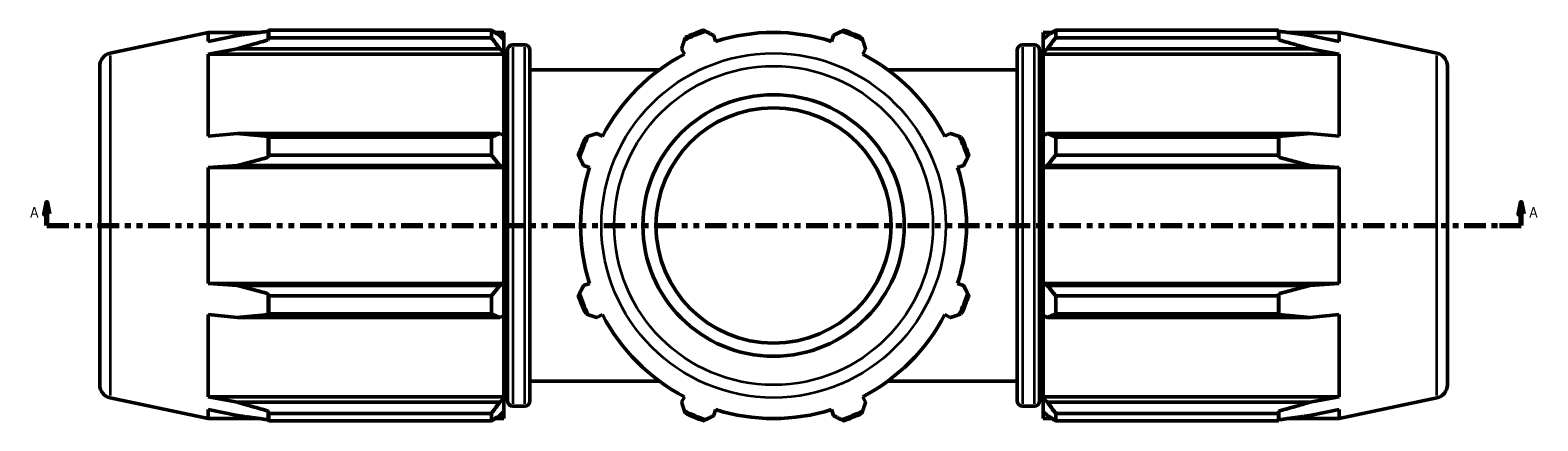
# Model space of a CAD drawing. Header units: inches. Extents: x -0.7 to 70.6, y -23.5 to 50.4.
# Tile 9 of 10: x 12.4 to 38.3, y 29.6 to 36.3. Entities that reach past the tile are written whole.
import ezdxf

# ---------------------------------------------------------------- set-up
doc = ezdxf.new("R2010")
doc.units = ezdxf.units.IN
doc.header["$MEASUREMENT"] = 0
doc.linetypes.add('DOUBLE_DASH_CHAIN', pattern=[1.2403, 0.6614, -0.0827, 0.1654, -0.0827, 0.1654, -0.0827])
for name, color, linetype, lineweight in [('Section Line (ANSI)', 7, 'DOUBLE_DASH_CHAIN', 70), ('Visible (ANSI)', 7, 'Continuous', 50), ('Visible Narrow (ANSI)', 7, 'Continuous', 35)]:
    doc.layers.add(name, color=color, linetype=linetype, lineweight=lineweight)
doc.styles.add('Label Text (ANSI)', font='tahoma.ttf')

# ---------------------------------------------------------------- blocks, each defined once
blk = doc.blocks.new('2dTransSection0')
at = {"layer": 'Section Line (ANSI)', "linetype": 'Continuous'}
for p, q in [((12.664, 33.322), (12.624, 33.125)), ((12.664, 33.125), (12.664, 33.322)), ((12.703, 33.125), (12.664, 33.322)), ((37.992, 33.322), (37.953, 33.125)), ((37.992, 33.125), (37.992, 33.322)), ((38.031, 33.125), (37.992, 33.322)), ((12.624, 33.125), (12.703, 33.125)), ((12.664, 32.929), (12.664, 33.125)), ((12.664, 32.929), (13.038, 32.929)), ((37.618, 32.929), (37.992, 32.929)), ((37.953, 33.125), (38.031, 33.125)), ((37.992, 32.929), (37.992, 33.125))]:
    blk.add_line(p, q, dxfattribs=at)
at = {"layer": 'Section Line (ANSI)', "linetype": 'DOUBLE_DASH_CHAIN', "ltscale": 0.558869}
blk.add_line((12.664, 32.929), (37.992, 32.929), dxfattribs=at)
at = {"layer": 'Section Line (ANSI)', "linetype": 'Continuous', "flags": 128}
for points in [[(12.703, 33.125), (12.664, 33.322), (12.624, 33.125), (12.703, 33.125)], [(38.031, 33.125), (37.992, 33.322), (37.953, 33.125), (38.031, 33.125)]]:
    blk.add_lwpolyline(points, dxfattribs=at)
at = {"layer": 'Section Line (ANSI)'}
for points in [[(12.703, 33.125), (12.664, 33.322), (12.624, 33.125), (12.703, 33.125)], [(38.031, 33.125), (37.992, 33.322), (37.953, 33.125), (38.031, 33.125)]]:
    blk.add_solid(points, dxfattribs=at)
at = {"layer": 'Section Line (ANSI)', "char_height": 0.18, "attachment_point": 7, "style": 'Label Text (ANSI)'}
for insert in [(12.374, 33.066), (38.129, 33.066)]:
    blk.add_mtext('A', dxfattribs=dict(at, insert=insert))

msp = doc.modelspace()

# ---------------------------------------------------------------- linework, layer by layer
at = {"layer": 'Visible (ANSI)'}
for p, q in [((16.464, 36.264), (16.464, 36.114)), ((16.474, 36.283), (20.3, 36.283)), ((16.474, 36.283), (16.474, 36.154)), ((20.3, 36.154), (20.3, 36.283)), ((29.994, 36.283), (29.994, 36.154)), ((29.994, 36.283), (33.82, 36.283)), ((33.82, 36.154), (33.82, 36.283)), ((33.829, 36.114), (33.829, 36.264)), ((13.75, 35.886), (15.433, 36.244)), ((15.433, 36.244), (15.433, 36.091)), ((16.315, 36.244), (15.433, 36.244)), ((15.936, 36.193), (15.433, 36.091)), ((20.3, 36.154), (16.474, 36.154)), ((20.514, 36.244), (20.362, 36.244)), ((20.514, 36.125), (20.443, 36.193)), ((20.514, 36.125), (20.514, 36.244)), ((20.514, 36.125), (20.514, 35.901)), ((20.871, 36.03), (20.665, 36.03)), ((24.15, 36.091), (24.118, 36.193)), ((26.176, 36.193), (26.144, 36.091)), ((29.422, 36.03), (29.628, 36.03)), ((29.78, 36.244), (29.78, 36.125)), ((29.78, 36.244), (29.932, 36.244)), ((29.851, 36.193), (29.78, 36.125)), ((29.78, 35.901), (29.78, 36.125)), ((33.82, 36.154), (29.994, 36.154)), ((33.979, 36.244), (34.861, 36.244)), ((34.861, 36.091), (34.358, 36.193)), ((36.544, 35.886), (34.861, 36.244)), ((34.861, 36.091), (34.861, 36.244)), ((15.433, 35.869), (15.936, 35.964)), ((15.433, 35.869), (15.433, 34.46)), ((20.514, 35.869), (15.433, 35.869)), ((15.936, 35.964), (20.443, 35.964)), ((20.443, 35.964), (20.514, 35.901)), ((20.514, 35.901), (20.514, 35.869)), ((20.514, 34.476), (20.514, 35.869)), ((20.576, 29.917), (20.576, 35.94)), ((20.961, 35.94), (20.961, 29.917)), ((23.567, 35.964), (23.616, 35.869)), ((26.678, 35.869), (26.727, 35.964)), ((29.332, 29.917), (29.332, 35.94)), ((29.718, 35.94), (29.718, 29.917)), ((29.78, 35.901), (29.851, 35.964)), ((29.78, 35.869), (29.78, 35.901)), ((29.78, 35.869), (29.78, 34.476)), ((29.78, 35.869), (34.861, 35.869)), ((29.851, 35.964), (34.358, 35.964)), ((34.358, 35.964), (34.861, 35.869)), ((34.861, 34.46), (34.861, 35.869)), ((13.572, 30.191), (13.572, 35.667)), ((20.576, 35.602), (20.514, 35.602)), ((23.186, 35.602), (20.961, 35.602)), ((29.332, 35.602), (27.107, 35.602)), ((29.718, 35.602), (29.78, 35.602)), ((36.722, 35.667), (36.722, 30.191)), ((15.936, 34.509), (15.433, 34.46)), ((20.443, 34.509), (15.936, 34.509)), ((16.464, 34.46), (16.464, 34.099)), ((20.514, 34.476), (20.443, 34.509)), ((20.514, 34.476), (20.514, 33.936)), ((22.206, 34.46), (22.111, 34.509)), ((28.183, 34.509), (28.088, 34.46)), ((29.851, 34.509), (29.78, 34.476)), ((29.78, 33.936), (29.78, 34.476)), ((34.358, 34.509), (29.851, 34.509)), ((33.829, 34.099), (33.829, 34.46)), ((34.861, 34.46), (34.358, 34.509)), ((16.474, 34.447), (20.3, 34.447)), ((16.474, 34.447), (16.474, 34.136)), ((20.3, 34.136), (20.3, 34.447)), ((29.994, 34.447), (29.994, 34.136)), ((29.994, 34.447), (33.82, 34.447)), ((33.82, 34.136), (33.82, 34.447)), ((15.433, 33.926), (15.936, 33.958)), ((15.936, 33.958), (20.443, 33.958)), ((20.3, 34.136), (16.474, 34.136)), ((20.443, 33.958), (20.514, 33.936)), ((20.514, 33.936), (20.514, 33.926)), ((21.883, 33.958), (21.985, 33.926)), ((28.309, 33.926), (28.411, 33.958)), ((29.78, 33.936), (29.851, 33.958)), ((29.78, 33.926), (29.78, 33.936)), ((29.851, 33.958), (34.358, 33.958)), ((33.82, 34.136), (29.994, 34.136)), ((34.358, 33.958), (34.861, 33.926)), ((15.433, 33.926), (15.433, 31.932)), ((20.514, 33.926), (15.433, 33.926)), ((20.514, 31.932), (20.514, 33.926)), ((29.78, 33.926), (29.78, 31.932)), ((29.78, 33.926), (34.861, 33.926)), ((34.861, 31.932), (34.861, 33.926)), ((15.936, 31.899), (15.433, 31.932)), ((20.514, 31.932), (15.433, 31.932)), ((20.443, 31.899), (15.936, 31.899)), ((20.514, 31.921), (20.443, 31.899)), ((20.514, 31.932), (20.514, 31.921)), ((20.514, 31.921), (20.514, 31.381)), ((21.985, 31.932), (21.883, 31.899)), ((28.411, 31.899), (28.309, 31.932)), ((29.78, 31.921), (29.78, 31.932)), ((29.78, 31.932), (34.861, 31.932)), ((29.851, 31.899), (29.78, 31.921)), ((29.78, 31.381), (29.78, 31.921)), ((34.358, 31.899), (29.851, 31.899)), ((34.861, 31.932), (34.358, 31.899)), ((16.464, 31.759), (16.464, 31.397)), ((16.474, 31.721), (20.3, 31.721)), ((16.474, 31.721), (16.474, 31.41)), ((20.3, 31.41), (20.3, 31.721)), ((29.994, 31.721), (29.994, 31.41)), ((29.994, 31.721), (33.82, 31.721)), ((33.82, 31.41), (33.82, 31.721)), ((33.829, 31.397), (33.829, 31.759)), ((15.433, 31.398), (15.433, 29.988)), ((15.433, 31.398), (15.936, 31.348)), ((15.936, 31.348), (20.443, 31.348)), ((20.3, 31.41), (16.474, 31.41)), ((20.443, 31.348), (20.514, 31.381)), ((20.514, 29.988), (20.514, 31.381)), ((22.111, 31.348), (22.206, 31.398)), ((28.088, 31.398), (28.183, 31.348)), ((29.78, 31.381), (29.851, 31.348)), ((29.78, 31.381), (29.78, 29.988)), ((29.851, 31.348), (34.358, 31.348)), ((33.82, 31.41), (29.994, 31.41)), ((34.358, 31.348), (34.861, 31.398)), ((34.861, 29.988), (34.861, 31.398)), ((20.576, 30.255), (20.514, 30.255)), ((23.186, 30.255), (20.961, 30.255)), ((29.332, 30.255), (27.107, 30.255)), ((29.718, 30.255), (29.78, 30.255)), ((13.75, 29.971), (15.433, 29.613)), ((15.936, 29.893), (15.433, 29.988)), ((20.514, 29.988), (15.433, 29.988)), ((20.443, 29.893), (15.936, 29.893)), ((20.514, 29.956), (20.443, 29.893)), ((20.514, 29.988), (20.514, 29.956)), ((20.514, 29.956), (20.514, 29.733)), ((20.871, 29.827), (20.665, 29.827)), ((23.616, 29.988), (23.567, 29.893)), ((26.727, 29.893), (26.678, 29.988)), ((29.422, 29.827), (29.628, 29.827)), ((29.78, 29.956), (29.78, 29.988)), ((29.78, 29.988), (34.861, 29.988)), ((29.78, 29.733), (29.78, 29.956)), ((29.851, 29.893), (29.78, 29.956)), ((34.358, 29.893), (29.851, 29.893)), ((34.861, 29.988), (34.358, 29.893)), ((36.544, 29.971), (34.861, 29.613)), ((15.433, 29.767), (15.433, 29.613)), ((15.433, 29.767), (15.936, 29.665)), ((16.315, 29.613), (15.433, 29.613)), ((16.464, 29.743), (16.464, 29.593)), ((16.474, 29.703), (20.3, 29.703)), ((16.474, 29.703), (16.474, 29.574)), ((20.3, 29.574), (16.474, 29.574)), ((20.3, 29.574), (20.3, 29.703)), ((20.514, 29.613), (20.362, 29.613)), ((20.443, 29.665), (20.514, 29.733)), ((20.514, 29.613), (20.514, 29.733)), ((24.118, 29.665), (24.15, 29.767)), ((26.144, 29.767), (26.176, 29.665)), ((29.78, 29.733), (29.851, 29.665)), ((29.78, 29.733), (29.78, 29.613)), ((29.78, 29.613), (29.932, 29.613)), ((29.994, 29.703), (29.994, 29.574)), ((29.994, 29.703), (33.82, 29.703)), ((33.82, 29.574), (29.994, 29.574)), ((33.82, 29.574), (33.82, 29.703)), ((33.829, 29.593), (33.829, 29.743)), ((33.979, 29.613), (34.861, 29.613)), ((34.358, 29.665), (34.861, 29.767)), ((34.861, 29.613), (34.861, 29.767))]:
    msp.add_line(p, q, dxfattribs=at)
for radius in [2.246, 2.021]:
    msp.add_circle((25.147, 32.929), radius, dxfattribs=at)
for centre, radius, start, end in [((25.147, 32.929), 3.535, 109.3277, 115.6723), ((25.147, 32.929), 3.565, 109.792, 115.208), ((25.147, 32.929), 3.535, 64.3277, 70.6723), ((25.147, 32.929), 3.565, 64.792, 70.208), ((20.665, 35.94), 0.0898, 90, 180), ((20.871, 35.94), 0.0898, 0, 90), ((25.147, 32.929), 3.315, 72.5, 107.5), ((29.422, 35.94), 0.0898, 90, 180), ((29.628, 35.94), 0.0898, 0, 90), ((13.796, 35.667), 0.225, 102, 180), ((25.147, 32.929), 3.315, 117.5, 152.5), ((25.147, 32.929), 3.315, 27.5, 62.5), ((36.497, 35.667), 0.225, 0, 78), ((25.147, 32.929), 3.535, 154.3277, 160.6723), ((25.147, 32.929), 3.535, 19.3277, 25.6723), ((25.147, 32.929), 3.565, 154.792, 160.208), ((25.147, 32.929), 3.565, 19.792, 25.208), ((25.147, 32.929), 3.315, 162.5, 197.5), ((25.147, 32.929), 3.315, 342.5, 17.5), ((25.147, 32.929), 3.565, 199.792, 205.208), ((25.147, 32.929), 3.535, 199.3277, 205.6723), ((25.147, 32.929), 3.535, 334.3277, 340.6723), ((25.147, 32.929), 3.565, 334.792, 340.208), ((25.147, 32.929), 3.315, 207.5, 242.5), ((25.147, 32.929), 3.315, 297.5, 332.5), ((13.796, 30.191), 0.225, 180, 258), ((36.497, 30.191), 0.225, 282, 0), ((20.665, 29.917), 0.0898, 180, 270), ((20.871, 29.917), 0.0898, 270, 0), ((29.422, 29.917), 0.0898, 180, 270), ((29.628, 29.917), 0.0898, 270, 0), ((25.147, 32.929), 3.535, 244.3277, 250.6723), ((25.147, 32.929), 3.565, 244.792, 250.208), ((25.147, 32.929), 3.315, 252.5, 287.5), ((25.147, 32.929), 3.535, 289.3277, 295.6723), ((25.147, 32.929), 3.565, 289.792, 295.208)]:
    msp.add_arc(centre, radius, start, end, dxfattribs=at)
for points, weights in [([(15.936, 36.193), (16.192, 36.228), (16.464, 36.264)], [1.00260858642, 1.00156131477, 1]), ([(16.464, 36.264), (16.469, 36.274), (16.474, 36.283)], [1, 1.00001731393, 1]), ([(20.443, 36.193), (20.374, 36.237), (20.3, 36.283)], [1.0073193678, 1.01405770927, 1.02000778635]), ([(23.94, 36.283), (23.958, 36.274), (23.977, 36.264)], [1, 1.00001731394, 1]), ([(23.977, 36.264), (24.048, 36.228), (24.118, 36.193)], [1, 1.00169254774, 1.00287134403]), ([(26.176, 36.193), (26.245, 36.228), (26.317, 36.264)], [1.00287134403, 1.00169254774, 1]), ([(26.317, 36.264), (26.335, 36.274), (26.354, 36.283)], [1, 1.00001731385, 1]), ([(29.994, 36.283), (29.92, 36.237), (29.851, 36.193)], [1.02000778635, 1.01405770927, 1.0073193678]), ([(33.82, 36.283), (33.824, 36.274), (33.829, 36.264)], [1, 1.0000173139, 1]), ([(33.829, 36.264), (34.102, 36.228), (34.358, 36.193)], [1, 1.00156131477, 1.00260858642]), ([(16.464, 36.114), (16.192, 36.038), (15.936, 35.964)], [1, 1.00156131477, 1.00260858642]), ([(16.474, 36.154), (16.469, 36.134), (16.464, 36.114)], [1, 1.00001731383, 1]), ([(20.3, 36.154), (20.374, 36.057), (20.443, 35.964)], [1.02000778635, 1.01405770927, 1.0073193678]), ([(23.567, 35.964), (23.591, 36.038), (23.616, 36.114)], [1.00287134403, 1.00169254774, 1]), ([(23.616, 36.114), (23.622, 36.134), (23.628, 36.154)], [1, 1.00001731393, 1]), ([(26.665, 36.154), (26.672, 36.134), (26.678, 36.114)], [1, 1.00001731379, 1]), ([(26.678, 36.114), (26.703, 36.038), (26.727, 35.964)], [1, 1.00169254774, 1.00287134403]), ([(29.851, 35.964), (29.92, 36.057), (29.994, 36.154)], [1.0073193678, 1.01405770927, 1.02000778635]), ([(33.829, 36.114), (33.824, 36.134), (33.82, 36.154)], [1, 1.0000173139, 1]), ([(34.358, 35.964), (34.102, 36.038), (33.829, 36.114)], [1.00260858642, 1.00156131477, 1]), ([(15.936, 34.509), (16.192, 34.485), (16.464, 34.46)], [1.00260858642, 1.00156131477, 1]), ([(16.464, 34.46), (16.469, 34.453), (16.474, 34.447)], [1, 1.00001731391, 1]), ([(20.443, 34.509), (20.374, 34.479), (20.3, 34.447)], [1.0073193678, 1.01405770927, 1.02000778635]), ([(21.921, 34.447), (21.941, 34.453), (21.961, 34.46)], [1, 1.00001731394, 1]), ([(21.961, 34.46), (22.037, 34.485), (22.111, 34.509)], [1, 1.00169254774, 1.00287134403]), ([(28.183, 34.509), (28.256, 34.485), (28.333, 34.46)], [1.00287134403, 1.00169254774, 1]), ([(28.333, 34.46), (28.352, 34.453), (28.372, 34.447)], [1, 1.00001731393, 1]), ([(29.994, 34.447), (29.92, 34.479), (29.851, 34.509)], [1.02000778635, 1.01405770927, 1.0073193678]), ([(33.82, 34.447), (33.824, 34.453), (33.829, 34.46)], [1, 1.00001731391, 1]), ([(33.829, 34.46), (34.102, 34.485), (34.358, 34.509)], [1, 1.00156131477, 1.00260858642]), ([(16.464, 34.099), (16.192, 34.027), (15.936, 33.958)], [1, 1.00156131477, 1.00260858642]), ([(16.474, 34.136), (16.469, 34.117), (16.464, 34.099)], [1, 1.00001731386, 1]), ([(20.3, 34.136), (20.374, 34.045), (20.443, 33.958)], [1.02000778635, 1.01405770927, 1.0073193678]), ([(21.811, 34.099), (21.802, 34.117), (21.792, 34.136)], [1, 1.00001731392, 1]), ([(21.883, 33.958), (21.848, 34.027), (21.811, 34.099)], [1.00287134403, 1.00169254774, 1]), ([(28.482, 34.099), (28.446, 34.027), (28.411, 33.958)], [1, 1.00169254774, 1.00287134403]), ([(28.501, 34.136), (28.492, 34.117), (28.482, 34.099)], [1, 1.00001731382, 1]), ([(29.851, 33.958), (29.92, 34.045), (29.994, 34.136)], [1.0073193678, 1.01405770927, 1.02000778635]), ([(33.829, 34.099), (33.824, 34.117), (33.82, 34.136)], [1, 1.00001731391, 1]), ([(34.358, 33.958), (34.102, 34.027), (33.829, 34.099)], [1.00260858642, 1.00156131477, 1]), ([(15.936, 31.899), (16.192, 31.83), (16.464, 31.759)], [1.00260858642, 1.00156131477, 1]), ([(20.443, 31.899), (20.374, 31.812), (20.3, 31.721)], [1.0073193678, 1.01405770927, 1.02000778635]), ([(21.811, 31.759), (21.848, 31.83), (21.883, 31.899)], [1, 1.00169254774, 1.00287134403]), ([(28.411, 31.899), (28.446, 31.83), (28.482, 31.759)], [1.00287134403, 1.00169254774, 1]), ([(29.994, 31.721), (29.92, 31.812), (29.851, 31.899)], [1.02000778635, 1.01405770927, 1.0073193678]), ([(33.829, 31.759), (34.102, 31.83), (34.358, 31.899)], [1, 1.00156131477, 1.00260858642]), ([(16.464, 31.759), (16.469, 31.74), (16.474, 31.721)], [1, 1.00001731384, 1]), ([(21.792, 31.721), (21.802, 31.74), (21.811, 31.759)], [1, 1.00001731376, 1]), ([(28.482, 31.759), (28.492, 31.74), (28.501, 31.721)], [1, 1.00001731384, 1]), ([(33.82, 31.721), (33.824, 31.74), (33.829, 31.759)], [1, 1.00001731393, 1]), ([(16.464, 31.397), (16.192, 31.372), (15.936, 31.348)], [1, 1.00156131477, 1.00260858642]), ([(16.474, 31.41), (16.469, 31.404), (16.464, 31.397)], [1, 1.00001731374, 1]), ([(20.3, 31.41), (20.374, 31.379), (20.443, 31.348)], [1.02000778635, 1.01405770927, 1.0073193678]), ([(21.961, 31.397), (21.941, 31.404), (21.921, 31.41)], [1, 1.00001731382, 1]), ([(22.111, 31.348), (22.037, 31.372), (21.961, 31.397)], [1.00287134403, 1.00169254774, 1]), ([(28.333, 31.397), (28.256, 31.372), (28.183, 31.348)], [1, 1.00169254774, 1.00287134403]), ([(28.372, 31.41), (28.352, 31.404), (28.333, 31.397)], [1, 1.00001731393, 1]), ([(29.851, 31.348), (29.92, 31.379), (29.994, 31.41)], [1.0073193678, 1.01405770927, 1.02000778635]), ([(33.829, 31.397), (33.824, 31.404), (33.82, 31.41)], [1, 1.0000173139, 1]), ([(34.358, 31.348), (34.102, 31.372), (33.829, 31.397)], [1.00260858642, 1.00156131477, 1]), ([(15.936, 29.893), (16.192, 29.819), (16.464, 29.743)], [1.00260858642, 1.00156131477, 1]), ([(20.443, 29.893), (20.374, 29.8), (20.3, 29.703)], [1.0073193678, 1.01405770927, 1.02000778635]), ([(23.616, 29.743), (23.591, 29.819), (23.567, 29.893)], [1, 1.00169254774, 1.00287134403]), ([(26.727, 29.893), (26.703, 29.819), (26.678, 29.743)], [1.00287134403, 1.00169254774, 1]), ([(29.994, 29.703), (29.92, 29.8), (29.851, 29.893)], [1.02000778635, 1.01405770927, 1.0073193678]), ([(33.829, 29.743), (34.102, 29.819), (34.358, 29.893)], [1, 1.00156131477, 1.00260858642]), ([(16.464, 29.593), (16.192, 29.629), (15.936, 29.665)], [1, 1.00156131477, 1.00260858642]), ([(16.464, 29.743), (16.469, 29.723), (16.474, 29.703)], [1, 1.00001731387, 1]), ([(16.474, 29.574), (16.469, 29.584), (16.464, 29.593)], [1, 1.00001731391, 1]), ([(20.3, 29.574), (20.374, 29.62), (20.443, 29.665)], [1.02000778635, 1.01405770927, 1.0073193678]), ([(23.628, 29.703), (23.622, 29.723), (23.616, 29.743)], [1, 1.00001731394, 1]), ([(23.977, 29.593), (23.958, 29.584), (23.94, 29.574)], [1, 1.0000173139, 1]), ([(24.118, 29.665), (24.048, 29.629), (23.977, 29.593)], [1.00287134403, 1.00169254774, 1]), ([(26.317, 29.593), (26.245, 29.629), (26.176, 29.665)], [1, 1.00169254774, 1.00287134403]), ([(26.354, 29.574), (26.335, 29.584), (26.317, 29.593)], [1, 1.00001731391, 1]), ([(26.678, 29.743), (26.672, 29.723), (26.665, 29.703)], [1, 1.00001731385, 1]), ([(29.851, 29.665), (29.92, 29.62), (29.994, 29.574)], [1.0073193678, 1.01405770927, 1.02000778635]), ([(33.82, 29.703), (33.824, 29.723), (33.829, 29.743)], [1, 1.00001731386, 1]), ([(33.829, 29.593), (33.824, 29.584), (33.82, 29.574)], [1, 1.0000173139, 1]), ([(34.358, 29.665), (34.102, 29.629), (33.829, 29.593)], [1.00260858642, 1.00156131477, 1])]:
    msp.add_rational_spline(points, weights, degree=2, dxfattribs=at)
at = {"layer": 'Visible Narrow (ANSI)'}
for p, q in [((13.75, 35.85), (13.75, 30.007)), ((20.665, 35.992), (20.665, 29.865)), ((20.871, 29.865), (20.871, 35.992)), ((29.422, 35.992), (29.422, 29.865)), ((29.628, 29.865), (29.628, 35.992)), ((36.544, 30.007), (36.544, 35.85))]:
    msp.add_line(p, q, dxfattribs=at)
for radius in [2.958, 2.738]:
    msp.add_circle((25.147, 32.929), radius, dxfattribs=at)

# ---------------------------------------------------------------- block references
at = {"layer": 'Section Line (ANSI)'}
msp.add_blockref('2dTransSection0', (0, 0), dxfattribs=at)

doc.saveas('drawing.dxf')
